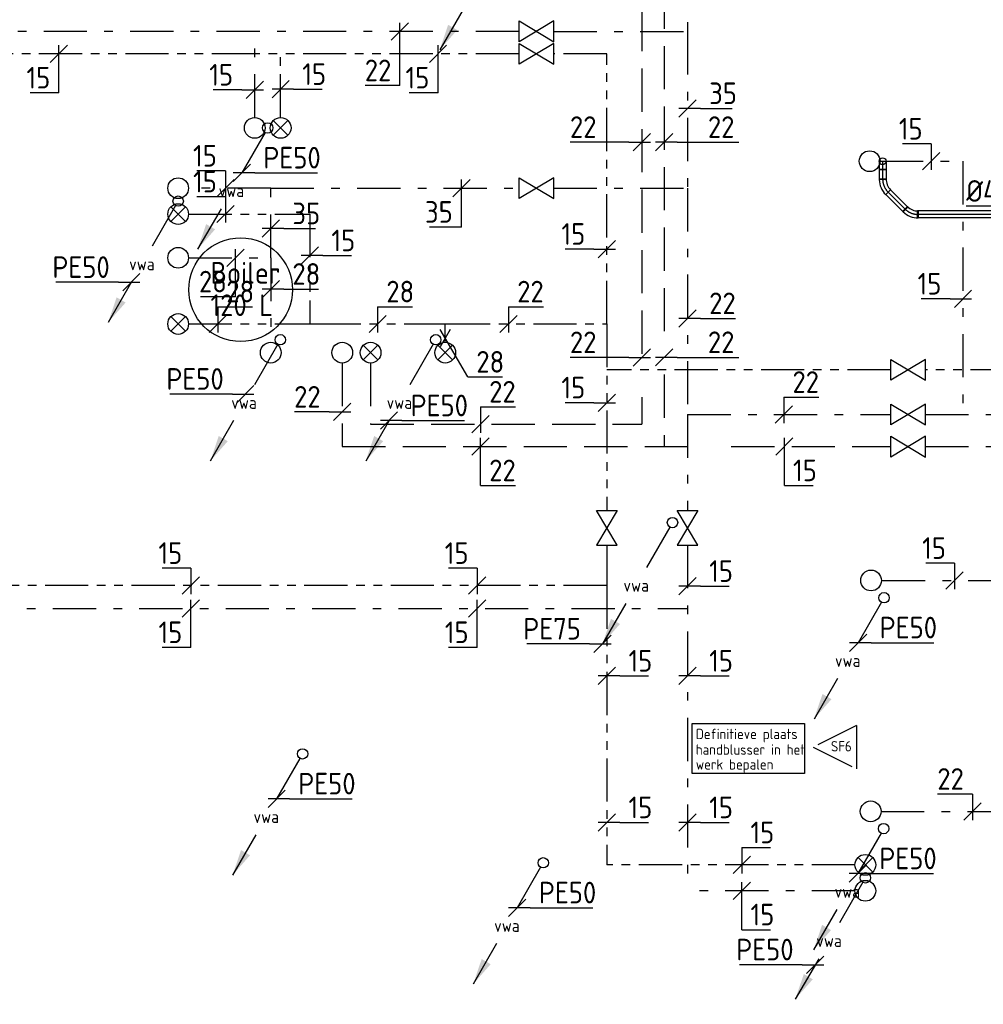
# Model space of a CAD drawing. Header units: millimetres. Extents: x -67014 to 38135, y 8979 to 53413.
# Tile 10 of 18: x -29120 to -23546, y 10756 to 16451. Entities that reach past the tile are written whole.
import ezdxf
from ezdxf.enums import TextEntityAlignment as Align

# ---------------------------------------------------------------- set-up
doc = ezdxf.new("R2010")
doc.units = ezdxf.units.MM
doc.header["$LTSCALE"] = 50
for name, pattern in [('2322109', [10, 5, -2, 1, -2]), ('2322110', [10, 5, -1, 1, -1, 1, -1]), ('2322170', [45, 5, -2, 5, -2, 5, -2, 5, -2, 5, -2, 5, -5]), ('CENTER2', [28.575, 19.05, -3.175, 3.175, -3.175])]:
    doc.linetypes.add(name, pattern=pattern)
for name, color, linetype in [('WL5232--', 192, 'Continuous'), ('WL524---_D', 192, 'Continuous'), ('WL524---_HARTLIJN', 7, 'Continuous'), ('WL531---', 132, 'Continuous'), ('WL532---', 12, 'Continuous'), ('WL5331--', 4, 'Continuous'), ('WL561---', 10, 'Continuous'), ('WM5232--', 2, 'Continuous'), ('WM524---', 2, 'Continuous'), ('WM531---', 2, 'Continuous'), ('WM532---', 2, 'Continuous')]:
    doc.layers.add(name, color=color, linetype=linetype)
doc.styles.add('BURO-012', font='ISO96.shx', dxfattribs={"height": 60})
doc.styles.add('BURO-018', font='ISO96.shx', dxfattribs={"height": 90})
doc.styles.add('BURO-025', font='ISO96.shx', dxfattribs={"height": 125})

# ---------------------------------------------------------------- blocks, each defined once
blk = doc.blocks.new('LDV2')
at = {"color": 0, "linetype": 'Continuous'}
for p, q in [((-0.25, -0.433), (-2.5, -4.33)), ((-4.5, -7.794), (-6.75, -11.691))]:
    blk.add_line(p, q, dxfattribs=at)
blk.add_lwpolyline([(-6.75, -11.691, 0, 1, 0), (-5.5, -9.526, 1, 1, 0)], format="xyseb", dxfattribs=at)
blk.add_circle((0, 0), 0.5, dxfattribs=at)
at = {"color": 0, "linetype": 'Continuous', "style": 'BURO-018'}
blk.add_attdef('LD_TEXT1', text='', height=1.8, dxfattribs=at).set_placement((-3.5, -6.062), align=Align.MIDDLE)
blk = doc.blocks.new('*U124', base_point=(-32844.4, 14198.6))
at = {"color": 0, "linetype": 'Continuous'}
for p, q in [((-32794.4, 14248.6), (-32894.4, 14148.6)), ((-32769.4, 14198.6), (-32894.4, 14198.6)), ((-32769.4, 14198.6), (-32406.9, 14198.6))]:
    blk.add_line(p, q, dxfattribs=at)
at = {"color": 0, "linetype": 'Continuous', "style": 'BURO-025'}
blk.add_text('PE50', height=125, dxfattribs=at).set_placement((-32719.4, 14223.6))
blk = doc.blocks.new('23222202')
at = {"color": 0, "linetype": 'Continuous'}
blk.add_circle((0, 0), 1.5, dxfattribs=at)
at = {"color": 0, "linetype": 'Continuous', "style": 'BURO-018', "flags": 1}
blk.add_attdef('CV_MATCODE', (0, 0), '', height=1.8, dxfattribs=at)
blk = doc.blocks.new('23222203')
at = {"color": 0, "linetype": 'Continuous'}
for p, q in [((-1.06, -1.06), (1.06, 1.06)), ((-1.06, 1.06), (1.06, -1.06))]:
    blk.add_line(p, q, dxfattribs=at)
blk.add_circle((0, 0), 1.5, dxfattribs=at)
at = {"color": 0, "linetype": 'Continuous', "style": 'BURO-018', "flags": 1}
blk.add_attdef('CV_MATCODE', (0, 0), '', height=1.8, dxfattribs=at)
blk = doc.blocks.new('BOILER')
for p, q in [((0.3536, 0.3536), (0.3536, 0.3536, 1)), ((-0.3536, -0.3536), (-0.3536, -0.3536, 1))]:
    blk.add_line(p, q)
for centre in [(0, 0), (0, 0, 1)]:
    blk.add_circle(centre, 0.5)
at = {"color": 0, "linetype": 'Continuous', "style": 'BURO-018', "flags": 1}
blk.add_attdef('CV_MATCODE', (0, 0), '', height=1.8, dxfattribs=at)
blk = doc.blocks.new('*U128', base_point=(-28474.7, 14932.6))
at = {"color": 0, "linetype": 'Continuous'}
for p, q in [((-28424.7, 14982.6), (-28524.7, 14882.6)), ((-28549.7, 14932.6), (-28912.2, 14932.6)), ((-28549.7, 14932.6), (-28424.7, 14932.6))]:
    blk.add_line(p, q, dxfattribs=at)
at = {"color": 0, "linetype": 'Continuous', "style": 'BURO-025'}
blk.add_text('PE50', height=125, dxfattribs=at).set_placement((-28599.7, 14957.6), align=Align.RIGHT)
blk = doc.blocks.new('3048301')
at = {"color": 0, "linetype": 'Continuous'}
for p, q in [((-2.5, 1.5), (2.5, -1.5)), ((-2.5, -1.5), (-2.5, 1.5)), ((2.5, 1.5), (-2.5, -1.5)), ((2.5, -1.5), (2.5, 1.5))]:
    blk.add_line(p, q, dxfattribs=at)
at = {"color": 0, "linetype": 'Continuous', "style": 'BURO-018', "flags": 1}
blk.add_attdef('CV_MATCODE', (0, 0), '', height=1.8, dxfattribs=at)
blk = doc.blocks.new('*U129', base_point=(-25490.3, 13289.6))
at = {"color": 0, "linetype": 'Continuous'}
for p, q in [((-25440.3, 13339.6), (-25540.3, 13239.6)), ((-25565.3, 13289.6), (-25927.8, 13289.6)), ((-25565.3, 13289.6), (-25440.3, 13289.6))]:
    blk.add_line(p, q, dxfattribs=at)
at = {"color": 0, "linetype": 'Continuous', "style": 'BURO-025'}
blk.add_text('PE75', height=125, dxfattribs=at).set_placement((-25615.3, 13314.6), align=Align.RIGHT)
blk = doc.blocks.new('*U130', base_point=(-27764.1, 14338))
at = {"color": 0, "linetype": 'Continuous'}
for p, q in [((-27714.1, 14388), (-27814.1, 14288)), ((-27839.1, 14338), (-28201.6, 14338)), ((-27839.1, 14338), (-27714.1, 14338))]:
    blk.add_line(p, q, dxfattribs=at)
at = {"color": 0, "linetype": 'Continuous', "style": 'BURO-025'}
blk.add_text('PE50', height=125, dxfattribs=at).set_placement((-27889.1, 14363), align=Align.RIGHT)
blk = doc.blocks.new('*U133', base_point=(-24518.9, 10985.1))
at = {"color": 0, "linetype": 'Continuous'}
for p, q in [((-24468.9, 11035.1), (-24568.9, 10935.1)), ((-24593.9, 10985.1), (-24956.4, 10985.1)), ((-24593.9, 10985.1), (-24468.9, 10985.1))]:
    blk.add_line(p, q, dxfattribs=at)
at = {"color": 0, "linetype": 'Continuous', "style": 'BURO-025'}
blk.add_text('PE50', height=125, dxfattribs=at).set_placement((-24643.9, 11010.1), align=Align.RIGHT)
blk = doc.blocks.new('*U189')
at = {"color": 0, "ltscale": 10}
for p, q in [((-20, 43.4), (-20, 50)), ((-20, 50), (20, 50)), ((-20, 30.7), (-20, 43.4)), ((-20, 19.3), (-20, 30.7)), ((-20, 10), (-20, 19.3)), ((-20, 3.4), (-20, 10)), ((-20, 0), (-20, 3.4)), ((20, 43.4), (20, 50)), ((20, 30.7), (20, 43.4)), ((20, 19.3), (20, 30.7)), ((20, 10), (20, 19.3)), ((20, 3.4), (20, 10)), ((20, 0), (20, 3.4))]:
    blk.add_line(p, q, dxfattribs=at)
blk.add_circle((0, 0), 20, dxfattribs=at)
at = {"layer": 'WL524---_HARTLIJN', "linetype": 'CENTER2'}
blk.add_line((0, 0), (0, 50), dxfattribs=at)
at = {"layer": 'WL524---_D', "color": 1, "style": 'BURO-018'}
blk.add_attdef('POSNR', text='', height=90, dxfattribs=at).set_placement((0, 0), align=Align.MIDDLE)
blk = doc.blocks.new('*U199')
at = {"color": 0, "ltscale": 10}
for p, q in [((0, 20, 2.1), (954, 20, 2.1)), ((0, -20, 2.1), (0, 20, 2.1)), ((954, 20, 2.1), (954, -20, 2.1)), ((0, -20, 2.1), (954, -20, 2.1))]:
    blk.add_line(p, q, dxfattribs=at)
at = {"layer": 'WL524---_HARTLIJN', "linetype": 'CENTER2'}
blk.add_line((0, 0, 2.1), (954, 0, 2.1), dxfattribs=at)
at = {"layer": 'WL524---_D', "color": 1, "style": 'BURO-018'}
blk.add_attdef('POSNR', text='', height=90, dxfattribs=at).set_placement((0, 0), align=Align.MIDDLE)
blk = doc.blocks.new('*U200')
at = {"color": 0, "ltscale": 10}
for p, q in [((-45, -20, 2.1), (-45, 20, 2.1)), ((46, -17.7, 2.1), (17.7, -46, 2.1))]:
    blk.add_line(p, q, dxfattribs=at)
for radius, start in [(128.6, 47.0047), (88.6, 45)]:
    blk.add_arc((-45, -108.6, 2.1), radius, start, 90, dxfattribs=at)
at = {"layer": 'WL524---_HARTLIJN', "linetype": 'CENTER2'}
blk.add_arc((-45, -108.6, 2.1), 108.6, 45, 90, dxfattribs=at)
at = {"layer": 'WL524---_D', "color": 1, "style": 'BURO-018'}
blk.add_attdef('POSNR', text='', height=90, dxfattribs=at).set_placement((0, 0), align=Align.MIDDLE)
blk = doc.blocks.new('*U201')
at = {"color": 0, "ltscale": 10}
for p, q in [((0, 20), (61.2, 20)), ((0, -20), (0, 20)), ((61.2, 20), (61.2, -20)), ((0, -20), (61.2, -20))]:
    blk.add_line(p, q, dxfattribs=at)
at = {"layer": 'WL524---_HARTLIJN', "linetype": 'CENTER2'}
blk.add_line((0, 0), (61.2, 0), dxfattribs=at)
at = {"layer": 'WL524---_D', "color": 1, "style": 'BURO-018'}
blk.add_attdef('POSNR', text='', height=90, dxfattribs=at).set_placement((0, 0), align=Align.MIDDLE)
blk = doc.blocks.new('*U202')
at = {"color": 0, "ltscale": 10}
for p, q in [((0, 20, 2.1), (142.2, 20, 2.1)), ((0, -20, 2.1), (0, 20, 2.1)), ((0, -20, 2.1), (142.2, -20, 2.1))]:
    blk.add_line(p, q, dxfattribs=at)
at = {"layer": 'WL524---_HARTLIJN', "linetype": 'CENTER2'}
blk.add_line((0, 0, 2.1), (146.7, 0, 2.1), dxfattribs=at)
at = {"layer": 'WL524---_D', "color": 1, "style": 'BURO-018'}
blk.add_attdef('POSNR', text='', height=90, dxfattribs=at).set_placement((0, 0), align=Align.MIDDLE)
blk = doc.blocks.new('*U203')
at = {"color": 0, "ltscale": 10}
for p, q in [((-45, -20, 0.5), (-45, 20, 0.5)), ((17.7, 46, 0.5), (46, 17.7, 0.5))]:
    blk.add_line(p, q, dxfattribs=at)
for radius, start in [(88.6, 270), (128.6, 272.0047)]:
    blk.add_arc((-45, 108.6, 0.5), radius, start, 315, dxfattribs=at)
at = {"layer": 'WL524---_HARTLIJN', "linetype": 'CENTER2'}
blk.add_arc((-45, 108.6, 0.5), 108.6, 270, 315, dxfattribs=at)
at = {"layer": 'WL524---_D', "color": 1, "style": 'BURO-018'}
blk.add_attdef('POSNR', text='', height=90, dxfattribs=at).set_placement((0, 0), align=Align.MIDDLE)
blk = doc.blocks.new('*U216')
at = {"layer": 'WM524---', "color": 0, "ltscale": 10}
for p, q in [((0, 48.3), (-326.8, 48.3)), ((50, -50), (-50, 50)), ((0, -50), (0, 48.3))]:
    blk.add_line(p, q, dxfattribs=at)
at = {"layer": 'WM524---', "color": 0, "style": 'BURO-025'}
blk.add_text('%%c40', height=125, dxfattribs=at).set_placement((-326.8, 73.3))
blk = doc.blocks.new('*U228', base_point=(-27761, 16045.2))
at = {"color": 0, "linetype": 'Continuous'}
for p, q in [((-27711, 16095.2), (-27811, 15995.2)), ((-27836, 16045.2), (-28002.1, 16045.2)), ((-27836, 16045.2), (-27711, 16045.2))]:
    blk.add_line(p, q, dxfattribs=at)
at = {"color": 0, "linetype": 'Continuous', "style": 'BURO-025'}
blk.add_text('15', height=125, dxfattribs=at).set_placement((-27886, 16070.2), align=Align.RIGHT)
blk = doc.blocks.new('*U234', base_point=(-25257.2, 15938.1))
at = {"color": 0, "linetype": 'Continuous'}
for p, q in [((-25207.2, 15988.1), (-25307.2, 15888.1)), ((-25182.2, 15938.1), (-25307.2, 15938.1)), ((-25182.2, 15938.1), (-24998.3, 15938.1))]:
    blk.add_line(p, q, dxfattribs=at)
at = {"color": 0, "linetype": 'Continuous', "style": 'BURO-025'}
blk.add_text('35', height=125, dxfattribs=at).set_placement((-25132.2, 15963.1))
blk = doc.blocks.new('*U235', base_point=(-26455.8, 15476.8))
at = {"color": 0, "linetype": 'Continuous'}
for p, q in [((-26405.8, 15526.8), (-26505.8, 15426.8)), ((-26455.8, 15251.8), (-26455.8, 15526.8)), ((-26455.8, 15251.8), (-26639.7, 15251.8))]:
    blk.add_line(p, q, dxfattribs=at)
at = {"color": 0, "linetype": 'Continuous', "style": 'BURO-025'}
blk.add_text('35', height=125, dxfattribs=at).set_placement((-26505.8, 15276.8), align=Align.RIGHT)
blk = doc.blocks.new('*U236', base_point=(-27929.9, 15476.8))
at = {"color": 0, "linetype": 'Continuous'}
for p, q in [((-27929.9, 15576.8), (-28096, 15576.8)), ((-27929.9, 15576.8), (-27929.9, 15426.8)), ((-27879.9, 15526.8), (-27979.9, 15426.8))]:
    blk.add_line(p, q, dxfattribs=at)
at = {"color": 0, "linetype": 'Continuous', "style": 'BURO-025'}
blk.add_text('15', height=125, dxfattribs=at).set_placement((-27979.9, 15601.8), align=Align.RIGHT)
blk = doc.blocks.new('*U237', base_point=(-27668.1, 15243.2))
at = {"color": 0, "linetype": 'Continuous'}
for p, q in [((-27618.1, 15293.2), (-27718.1, 15193.2)), ((-27593.1, 15243.2), (-27718.1, 15243.2)), ((-27593.1, 15243.2), (-27409.2, 15243.2))]:
    blk.add_line(p, q, dxfattribs=at)
at = {"color": 0, "linetype": 'Continuous', "style": 'BURO-025'}
blk.add_text('35', height=125, dxfattribs=at).set_placement((-27543.1, 15268.2))
blk = doc.blocks.new('*U238', base_point=(-27872, 15074))
at = {"color": 0, "linetype": 'Continuous'}
for p, q in [((-27822, 15124), (-27922, 15024)), ((-27872, 14849), (-27872, 15124)), ((-27872, 14849), (-28073.8, 14849))]:
    blk.add_line(p, q, dxfattribs=at)
at = {"color": 0, "linetype": 'Continuous', "style": 'BURO-025'}
blk.add_text('28', height=125, dxfattribs=at).set_placement((-27922, 14874), align=Align.RIGHT)
blk = doc.blocks.new('*U239', base_point=(-27668.1, 14893.2))
at = {"color": 0, "linetype": 'Continuous'}
for p, q in [((-27618.1, 14943.2), (-27718.1, 14843.2)), ((-27593.1, 14893.2), (-27718.1, 14893.2)), ((-27593.1, 14893.2), (-27391.3, 14893.2))]:
    blk.add_line(p, q, dxfattribs=at)
at = {"color": 0, "linetype": 'Continuous', "style": 'BURO-025'}
blk.add_text('28', height=125, dxfattribs=at).set_placement((-27543.1, 14918.2))
blk = doc.blocks.new('*U240', base_point=(-25257.2, 14792.4))
at = {"color": 0, "linetype": 'Continuous'}
for p, q in [((-25207.2, 14842.4), (-25307.2, 14742.4)), ((-25182.2, 14792.4), (-25307.2, 14792.4)), ((-25182.2, 14792.4), (-24980.4, 14792.4))]:
    blk.add_line(p, q, dxfattribs=at)
at = {"color": 0, "linetype": 'Continuous', "style": 'BURO-025'}
blk.add_text('22', height=125, dxfattribs=at).set_placement((-25132.2, 14817.4))
blk = doc.blocks.new('*U241', base_point=(-24700.4, 14167.8))
at = {"color": 0, "linetype": 'Continuous'}
for p, q in [((-24700.4, 14267.8), (-24700.4, 14117.8)), ((-24700.4, 14267.8), (-24498.6, 14267.8)), ((-24650.4, 14217.8), (-24750.4, 14117.8))]:
    blk.add_line(p, q, dxfattribs=at)
at = {"color": 0, "linetype": 'Continuous', "style": 'BURO-025'}
blk.add_text('22', height=125, dxfattribs=at).set_placement((-24650.4, 14292.8))
blk = doc.blocks.new('*U242', base_point=(-23664, 14836.4))
at = {"color": 0, "linetype": 'Continuous'}
for p, q in [((-23614, 14886.4), (-23714, 14786.4)), ((-23739, 14836.4), (-23905.1, 14836.4)), ((-23739, 14836.4), (-23614, 14836.4))]:
    blk.add_line(p, q, dxfattribs=at)
at = {"color": 0, "linetype": 'Continuous', "style": 'BURO-025'}
blk.add_text('15', height=125, dxfattribs=at).set_placement((-23789, 14861.4), align=Align.RIGHT)
blk = doc.blocks.new('*U243', base_point=(-23847.3, 15632.9))
at = {"color": 0, "linetype": 'Continuous'}
for p, q in [((-23847.3, 15732.9), (-24013.4, 15732.9)), ((-23847.3, 15732.9), (-23847.3, 15582.9)), ((-23797.3, 15682.9), (-23897.3, 15582.9))]:
    blk.add_line(p, q, dxfattribs=at)
at = {"color": 0, "linetype": 'Continuous', "style": 'BURO-025'}
blk.add_text('15', height=125, dxfattribs=at).set_placement((-23897.3, 15757.9), align=Align.RIGHT)
blk = doc.blocks.new('*U246', base_point=(-23712.4, 13207.5))
at = {"color": 0, "linetype": 'Continuous'}
for p, q in [((-23712.4, 13307.5), (-23878.4, 13307.5)), ((-23712.4, 13307.5), (-23712.4, 13157.5)), ((-23662.4, 13257.5), (-23762.4, 13157.5))]:
    blk.add_line(p, q, dxfattribs=at)
at = {"color": 0, "linetype": 'Continuous', "style": 'BURO-025'}
blk.add_text('15', height=125, dxfattribs=at).set_placement((-23762.4, 13332.5), align=Align.RIGHT)
blk = doc.blocks.new('*U247', base_point=(-23609, 11872))
at = {"color": 0, "linetype": 'Continuous'}
for p, q in [((-23609, 11972), (-23810.8, 11972)), ((-23609, 11972), (-23609, 11822)), ((-23559, 11922), (-23659, 11822))]:
    blk.add_line(p, q, dxfattribs=at)
at = {"color": 0, "linetype": 'Continuous', "style": 'BURO-025'}
blk.add_text('22', height=125, dxfattribs=at).set_placement((-23659, 11997), align=Align.RIGHT)
blk = doc.blocks.new('*U251', base_point=(-25257.2, 13174.3))
at = {"color": 0, "linetype": 'Continuous'}
for p, q in [((-25207.2, 13224.3), (-25307.2, 13124.3)), ((-25182.2, 13174.3), (-25307.2, 13174.3)), ((-25182.2, 13174.3), (-25016.1, 13174.3))]:
    blk.add_line(p, q, dxfattribs=at)
at = {"color": 0, "linetype": 'Continuous', "style": 'BURO-025'}
blk.add_text('15', height=125, dxfattribs=at).set_placement((-25132.2, 13199.3))
blk = doc.blocks.new('*U252', base_point=(-25257.2, 11705.6))
at = {"color": 0, "linetype": 'Continuous'}
for p, q in [((-25207.2, 11755.6), (-25307.2, 11655.6)), ((-25182.2, 11705.6), (-25307.2, 11705.6)), ((-25182.2, 11705.6), (-25016.1, 11705.6))]:
    blk.add_line(p, q, dxfattribs=at)
at = {"color": 0, "linetype": 'Continuous', "style": 'BURO-025'}
blk.add_text('15', height=125, dxfattribs=at).set_placement((-25132.2, 11730.6))
blk = doc.blocks.new('*U253', base_point=(-26473.4, 13045.5))
at = {"color": 0, "linetype": 'Continuous'}
for p, q in [((-26423.4, 13095.5), (-26523.4, 12995.5)), ((-26473.4, 12820.5), (-26473.4, 13095.5)), ((-26473.4, 12820.5), (-26639.5, 12820.5))]:
    blk.add_line(p, q, dxfattribs=at)
at = {"color": 0, "linetype": 'Continuous', "style": 'BURO-025'}
blk.add_text('15', height=125, dxfattribs=at).set_placement((-26523.4, 12845.5), align=Align.RIGHT)
blk = doc.blocks.new('*U258', base_point=(-27254.7, 14182.5))
at = {"color": 0, "linetype": 'Continuous'}
for p, q in [((-27329.7, 14182.5), (-27531.4, 14182.5)), ((-27329.7, 14182.5), (-27204.7, 14182.5)), ((-27204.7, 14232.5), (-27304.7, 14132.5))]:
    blk.add_line(p, q, dxfattribs=at)
at = {"color": 0, "linetype": 'Continuous', "style": 'BURO-025'}
blk.add_text('22', height=125, dxfattribs=at).set_placement((-27379.7, 14207.5), align=Align.RIGHT)
blk = doc.blocks.new('*U259', base_point=(-26454.6, 13981.8))
at = {"color": 0, "linetype": 'Continuous'}
for p, q in [((-26404.6, 14031.8), (-26504.6, 13931.8)), ((-26454.6, 13756.8), (-26454.6, 14031.8)), ((-26454.6, 13756.8), (-26252.9, 13756.8))]:
    blk.add_line(p, q, dxfattribs=at)
at = {"color": 0, "linetype": 'Continuous', "style": 'BURO-025'}
blk.add_text('22', height=125, dxfattribs=at).set_placement((-26404.6, 13781.8))
blk = doc.blocks.new('*U260', base_point=(-23087.2, 13981.8))
at = {"color": 0, "linetype": 'Continuous'}
for p, q in [((-23037.2, 14031.8), (-23137.2, 13931.8)), ((-23087.2, 13756.8), (-23087.2, 14031.8)), ((-23087.2, 13756.8), (-22921.1, 13756.8))]:
    blk.add_line(p, q, dxfattribs=at)
at = {"color": 0, "linetype": 'Continuous', "style": 'BURO-025'}
blk.add_text('15', height=125, dxfattribs=at).set_placement((-23037.2, 13781.8))
blk = doc.blocks.new('*U264', base_point=(-27975.3, 14691.2))
at = {"color": 0, "linetype": 'Continuous'}
for p, q in [((-27975.3, 14791.2), (-27975.3, 14641.2)), ((-27975.3, 14791.2), (-27773.6, 14791.2)), ((-27925.3, 14741.2), (-28025.3, 14641.2))]:
    blk.add_line(p, q, dxfattribs=at)
at = {"color": 0, "linetype": 'Continuous', "style": 'BURO-025'}
blk.add_text('28', height=125, dxfattribs=at).set_placement((-27925.3, 14816.2))
blk = doc.blocks.new('*U265', base_point=(-27442.4, 15076.3))
at = {"color": 0, "linetype": 'Continuous'}
for p, q in [((-27392.4, 15126.3), (-27492.4, 15026.3)), ((-27367.4, 15076.3), (-27492.4, 15076.3)), ((-27367.4, 15076.3), (-27201.3, 15076.3))]:
    blk.add_line(p, q, dxfattribs=at)
at = {"color": 0, "linetype": 'Continuous', "style": 'BURO-025'}
blk.add_text('15', height=125, dxfattribs=at).set_placement((-27317.4, 15101.3))
blk = doc.blocks.new('*U266', base_point=(-27850.8, 15326.8))
at = {"color": 0, "linetype": 'Continuous'}
for p, q in [((-27850.8, 15426.8), (-28016.8, 15426.8)), ((-27850.8, 15426.8), (-27850.8, 15276.8)), ((-27800.8, 15376.8), (-27900.8, 15276.8))]:
    blk.add_line(p, q, dxfattribs=at)
at = {"color": 0, "linetype": 'Continuous', "style": 'BURO-025'}
blk.add_text('15', height=125, dxfattribs=at).set_placement((-27900.8, 15451.8), align=Align.RIGHT)
blk = doc.blocks.new('*U267', base_point=(-27049.8, 14691.2))
at = {"color": 0, "linetype": 'Continuous'}
for p, q in [((-27049.8, 14791.2), (-27049.8, 14641.2)), ((-27049.8, 14791.2), (-26848, 14791.2)), ((-26999.8, 14741.2), (-27099.8, 14641.2))]:
    blk.add_line(p, q, dxfattribs=at)
at = {"color": 0, "linetype": 'Continuous', "style": 'BURO-025'}
blk.add_text('28', height=125, dxfattribs=at).set_placement((-26999.8, 14816.2))
blk = doc.blocks.new('*U268', base_point=(-26658.9, 14609.9))
at = {"color": 0, "linetype": 'Continuous'}
for p, q in [((-26630, 14659.9), (-26687.7, 14559.9)), ((-26529, 14384.9), (-26687.7, 14659.9)), ((-26529, 14384.9), (-26327.2, 14384.9))]:
    blk.add_line(p, q, dxfattribs=at)
at = {"color": 0, "linetype": 'Continuous', "style": 'BURO-025'}
blk.add_text('28', height=125, dxfattribs=at).set_placement((-26479, 14409.9))
blk = doc.blocks.new('*U269', base_point=(-26387.3, 14691.2))
at = {"color": 0, "linetype": 'Continuous'}
for p, q in [((-26387.3, 14791.2), (-26387.3, 14641.2)), ((-26387.3, 14791.2), (-26185.5, 14791.2)), ((-26337.3, 14741.2), (-26437.3, 14641.2))]:
    blk.add_line(p, q, dxfattribs=at)
at = {"color": 0, "linetype": 'Continuous', "style": 'BURO-025'}
blk.add_text('22', height=125, dxfattribs=at).set_placement((-26337.3, 14816.2))
blk = doc.blocks.new('*U270', base_point=(-25724, 14898.5))
at = {"color": 0, "linetype": 'Continuous'}
for p, q in [((-25674, 14948.5), (-25774, 14848.5)), ((-25799, 14898.5), (-25965.1, 14898.5)), ((-25799, 14898.5), (-25674, 14898.5))]:
    blk.add_line(p, q, dxfattribs=at)
at = {"color": 0, "linetype": 'Continuous', "style": 'BURO-025'}
blk.add_text('15', height=125, dxfattribs=at).set_placement((-25849, 14923.5), align=Align.RIGHT)
blk = doc.blocks.new('*U271', base_point=(-26489.3, 16253.5))
at = {"color": 0, "linetype": 'Continuous'}
for p, q in [((-26439.3, 16303.5), (-26539.3, 16203.5)), ((-26489.3, 16028.5), (-26489.3, 16303.5)), ((-26489.3, 16028.5), (-26655.3, 16028.5))]:
    blk.add_line(p, q, dxfattribs=at)
at = {"color": 0, "linetype": 'Continuous', "style": 'BURO-025'}
blk.add_text('15', height=125, dxfattribs=at).set_placement((-26539.3, 16053.5), align=Align.RIGHT)
blk = doc.blocks.new('*U272', base_point=(-27611, 16049))
at = {"color": 0, "linetype": 'Continuous'}
for p, q in [((-27561, 16099), (-27661, 15999)), ((-27536, 16049), (-27661, 16049)), ((-27536, 16049), (-27369.9, 16049))]:
    blk.add_line(p, q, dxfattribs=at)
at = {"color": 0, "linetype": 'Continuous', "style": 'BURO-025'}
blk.add_text('15', height=125, dxfattribs=at).set_placement((-27486, 16074))
blk = doc.blocks.new('*U273', base_point=(-28893.3, 16253.5))
at = {"color": 0, "linetype": 'Continuous'}
for p, q in [((-28843.3, 16303.5), (-28943.3, 16203.5)), ((-28893.3, 16028.5), (-28893.3, 16303.5)), ((-28893.3, 16028.5), (-29059.4, 16028.5))]:
    blk.add_line(p, q, dxfattribs=at)
at = {"color": 0, "linetype": 'Continuous', "style": 'BURO-025'}
blk.add_text('15', height=125, dxfattribs=at).set_placement((-28943.3, 16053.5), align=Align.RIGHT)
blk = doc.blocks.new('*U276', base_point=(-25724, 14235.9))
at = {"color": 0, "linetype": 'Continuous'}
for p, q in [((-25674, 14285.9), (-25774, 14185.9)), ((-25799, 14235.9), (-25965.1, 14235.9)), ((-25799, 14235.9), (-25674, 14235.9))]:
    blk.add_line(p, q, dxfattribs=at)
at = {"color": 0, "linetype": 'Continuous', "style": 'BURO-025'}
blk.add_text('15', height=125, dxfattribs=at).set_placement((-25849, 14260.9), align=Align.RIGHT)
blk = doc.blocks.new('*U277', base_point=(-26395, 13178.4))
at = {"color": 0, "linetype": 'Continuous'}
for p, q in [((-26395, 13278.4), (-26561.1, 13278.4)), ((-26395, 13278.4), (-26395, 13128.4)), ((-26345, 13228.4), (-26445, 13128.4))]:
    blk.add_line(p, q, dxfattribs=at)
at = {"color": 0, "linetype": 'Continuous', "style": 'BURO-025'}
blk.add_text('15', height=125, dxfattribs=at).set_placement((-26445, 13303.4), align=Align.RIGHT)
blk = doc.blocks.new('*U281', base_point=(-25724, 12655.3))
at = {"color": 0, "linetype": 'Continuous'}
for p, q in [((-25674, 12705.3), (-25774, 12605.3)), ((-25649, 12655.3), (-25774, 12655.3)), ((-25649, 12655.3), (-25482.9, 12655.3))]:
    blk.add_line(p, q, dxfattribs=at)
at = {"color": 0, "linetype": 'Continuous', "style": 'BURO-025'}
blk.add_text('15', height=125, dxfattribs=at).set_placement((-25599, 12680.3))
blk = doc.blocks.new('*U282', base_point=(-25009.3, 11412.5))
at = {"color": 0, "linetype": 'Continuous'}
for p, q in [((-24959.3, 11462.5), (-25059.3, 11362.5)), ((-25009.3, 11187.5), (-25009.3, 11462.5)), ((-25009.3, 11187.5), (-24843.2, 11187.5))]:
    blk.add_line(p, q, dxfattribs=at)
at = {"color": 0, "linetype": 'Continuous', "style": 'BURO-025'}
blk.add_text('15', height=125, dxfattribs=at).set_placement((-24959.3, 11212.5))
blk = doc.blocks.new('*U283', base_point=(-24943.5, 11562.5))
at = {"color": 0, "linetype": 'Continuous'}
for p, q in [((-24943.5, 11662.5), (-24943.5, 11512.5)), ((-24943.5, 11662.5), (-24777.5, 11662.5)), ((-24893.5, 11612.5), (-24993.5, 11512.5))]:
    blk.add_line(p, q, dxfattribs=at)
at = {"color": 0, "linetype": 'Continuous', "style": 'BURO-025'}
blk.add_text('15', height=125, dxfattribs=at).set_placement((-24893.5, 11687.5))
blk = doc.blocks.new('*U286', base_point=(-26467.5, 14111.8))
at = {"color": 0, "linetype": 'Continuous'}
for p, q in [((-26467.5, 14211.8), (-26467.5, 14061.8)), ((-26467.5, 14211.8), (-26265.7, 14211.8)), ((-26417.5, 14161.8), (-26517.5, 14061.8))]:
    blk.add_line(p, q, dxfattribs=at)
at = {"color": 0, "linetype": 'Continuous', "style": 'BURO-025'}
blk.add_text('22', height=125, dxfattribs=at).set_placement((-26417.5, 14236.8))

msp = doc.modelspace()

# ---------------------------------------------------------------- linework, layer by layer
at = {"color": 0, "linetype": 'Continuous'}
msp.add_line((-26870.9, 16433.9), (-26970.9, 16333.9), dxfattribs=at)
at = {"layer": 'WL531---', "linetype": '2322109'}
for p, q in [((-25257.2, 19437.5), (-25257.2, 16383.9)), ((-26231.6, 16383.9), (-31629.5, 16383.9)), ((-27761, 15885.4), (-27761, 16383.9)), ((-26031.6, 16383.9), (-25257.2, 16383.9)), ((-25257.2, 16383.9), (-25257.2, 15476.8)), ((-24143.8, 15632.9), (-23664, 15632.9)), ((-23664, 15632.9), (-23664, 14167.8)), ((-27668.1, 15476.8), (-28143.8, 15476.8)), ((-27668.1, 15476.8), (-26231.6, 15476.8)), ((-27668.1, 15074), (-27668.1, 15476.8)), ((-26031.6, 15476.8), (-25257.2, 15476.8)), ((-25257.2, 15476.8), (-25257.2, 14167.8)), ((-28143.8, 15074), (-27668.1, 15074)), ((-27668.1, 15074), (-27668.1, 14585.4)), ((-25257.2, 14167.8), (-24081.8, 14167.8)), ((-25257.2, 14167.8), (-25257.2, 13612.4)), ((-23881.8, 14167.8), (-23327.5, 14167.8)), ((-25257.2, 13412.4), (-25257.2, 11412.5)), ((-24133.3, 13207.5), (-23327.5, 13207.5)), ((-29428.6, 13045.5), (-25257.2, 13045.5)), ((-24137.9, 11872), (-23327.5, 11872)), ((-24288.8, 11412.5), (-25257.2, 11412.5))]:
    msp.add_line(p, q, dxfattribs=at)
at = {"layer": 'WL531---', "linetype": '2322170'}
for p, q in [((-25391.7, 16648.8), (-25391.7, 13981.8)), ((-27254.7, 14465.4), (-27254.7, 13981.8)), ((-27254.7, 13981.8), (-24081.8, 13981.8)), ((-23881.8, 13981.8), (-20075.3, 13981.8))]:
    msp.add_line(p, q, dxfattribs=at)
at = {"layer": 'WL531---', "color": 2, "linetype": '2322109'}
for p, q in [((-24280.3, 12367.8), (-24530.3, 12242.8)), ((-24280.3, 12367.8), (-24280.3, 12117.8)), ((-24530.3, 12242.8), (-24280.3, 12117.8))]:
    msp.add_line(p, q, dxfattribs=at)
at = {"layer": 'WL531---', "color": 2}
msp.add_lwpolyline([(-25230.7, 12379.5), (-24581.3, 12379.5), (-24581.3, 12091.4), (-25230.7, 12091.4)], close=True, dxfattribs=at)
at = {"layer": 'WL532---', "linetype": '2322110'}
for p, q in [((-27758.8, 16253.5), (-31359, 16253.5)), ((-26231.6, 16253.5), (-27758.8, 16253.5)), ((-27611, 15885.4), (-27611, 16253.5)), ((-25724, 16253.5), (-26031.6, 16253.5)), ((-25724, 14691.2), (-25724, 16253.5)), ((-28143.8, 15326.8), (-27442.4, 15326.8)), ((-27442.4, 15326.8), (-27442.4, 14691.2)), ((-28143.8, 14691.2), (-27396.6, 14691.2)), ((-27396.6, 14691.2), (-26649.3, 14691.2)), ((-26658.9, 14585.4), (-26658.9, 14691.2)), ((-26649.3, 14691.2), (-25724, 14691.2)), ((-25724, 14691.2), (-25724, 13612.4)), ((-24081.8, 14426.7), (-25724, 14426.7)), ((-21870.2, 14426.7), (-23881.8, 14426.7)), ((-25724, 13412.4), (-25724, 13178.4)), ((-25724, 13178.4), (-29990.3, 13178.4)), ((-25724, 13178.4), (-25724, 11562.5)), ((-24288.8, 11562.5), (-25724, 11562.5))]:
    msp.add_line(p, q, dxfattribs=at)
at = {"layer": 'WL5331--', "color": 10, "linetype": '2322170'}
for p, q in [((-25522.5, 16518.8), (-25522.5, 14111.8)), ((-27090.5, 14465.4), (-27090.5, 14111.8)), ((-27090.5, 14111.8), (-25522.5, 14111.8))]:
    msp.add_line(p, q, dxfattribs=at)
at = {"layer": 'WM531---'}
for p, q in [((-25472.5, 15792.6), (-25572.5, 15692.6)), ((-25341.7, 15792.6), (-25441.7, 15692.6)), ((-25597.5, 15742.6), (-25935.6, 15742.6)), ((-25597.5, 15742.6), (-25472.5, 15742.6)), ((-25316.7, 15742.6), (-25441.7, 15742.6)), ((-25316.7, 15742.6), (-24961.5, 15742.6)), ((-25472.5, 14547.6), (-25572.5, 14447.6)), ((-25341.7, 14548.2), (-25441.7, 14448.2)), ((-25597.5, 14497.6), (-25935.6, 14497.6)), ((-25597.5, 14497.6), (-25472.5, 14497.6)), ((-25316.7, 14498.2), (-25441.7, 14498.2)), ((-25316.7, 14498.2), (-24961.5, 14498.2))]:
    msp.add_line(p, q, dxfattribs=at)
at = {"layer": 'WM532---'}
for q in [(-26920.9, 16433.9), (-27122.7, 16070.7)]:
    msp.add_line((-26920.9, 16070.7), q, dxfattribs=at)

# ---------------------------------------------------------------- block references
at = {"layer": 'WL5232--', "linetype": '2322109'}
ref = msp.add_blockref('LDV2', (-26286.1, 16978.2), dxfattribs=dict(at, xscale=60, yscale=60, zscale=60))
ref.add_attrib('LD_TEXT1', 'vwa', dxfattribs={"layer": '0', "color": 2, "linetype": 'Continuous', "height": 72, "style": 'BURO-018'}).set_placement((-26496.1, 16614.5), align=Align.MIDDLE)
ref = msp.add_blockref('LDV2', (-27686, 15825.4), dxfattribs=dict(at, xscale=60, yscale=60, zscale=60))
ref.add_attrib('LD_TEXT1', 'vwa', dxfattribs={"layer": '0', "color": 2, "linetype": 'Continuous', "height": 72, "style": 'BURO-018'}).set_placement((-27896, 15461.7), align=Align.MIDDLE)
ref = msp.add_blockref('LDV2', (-28203.8, 15401.8), dxfattribs=dict(at, xscale=60, yscale=60, zscale=60))
ref.add_attrib('LD_TEXT1', 'vwa', dxfattribs={"layer": '0', "color": 2, "linetype": 'Continuous', "height": 72, "style": 'BURO-018'}).set_placement((-28413.8, 15038), align=Align.MIDDLE)
ref = msp.add_blockref('LDV2', (-27612.9, 14599.9), dxfattribs=dict(at, xscale=60, yscale=60, zscale=60))
ref.add_attrib('LD_TEXT1', 'vwa', dxfattribs={"layer": '0', "color": 2, "linetype": 'Continuous', "height": 72, "style": 'BURO-018'}).set_placement((-27822.9, 14236.2), align=Align.MIDDLE)
ref = msp.add_blockref('LDV2', (-26714.1, 14599.9), dxfattribs=dict(at, xscale=60, yscale=60, zscale=60))
ref.add_attrib('LD_TEXT1', 'vwa', dxfattribs={"layer": '0', "color": 2, "linetype": 'Continuous', "height": 72, "style": 'BURO-018'}).set_placement((-26924.1, 14236.2), align=Align.MIDDLE)
ref = msp.add_blockref('LDV2', (-25344.3, 13542.4), dxfattribs=dict(at, xscale=60, yscale=60, zscale=60))
ref.add_attrib('LD_TEXT1', 'vwa', dxfattribs={"layer": '0', "color": 2, "linetype": 'Continuous', "height": 72, "style": 'BURO-018'}).set_placement((-25554.3, 13178.6), align=Align.MIDDLE)
ref = msp.add_blockref('LDV2', (-24120.8, 13107.5), dxfattribs=dict(at, xscale=60, yscale=60, zscale=60))
ref.add_attrib('LD_TEXT1', 'vwa', dxfattribs={"layer": '0', "color": 2, "linetype": 'Continuous', "height": 72, "style": 'BURO-018'}).set_placement((-24330.8, 12743.7), align=Align.MIDDLE)
ref = msp.add_blockref('LDV2', (-27484.1, 12204.6), dxfattribs=dict(at, xscale=60, yscale=60, zscale=60))
ref.add_attrib('LD_TEXT1', 'vwa', dxfattribs={"layer": '0', "color": 2, "linetype": 'Continuous', "height": 72, "style": 'BURO-018'}).set_placement((-27694.1, 11840.9), align=Align.MIDDLE)
ref = msp.add_blockref('LDV2', (-24122.9, 11772), dxfattribs=dict(at, xscale=60, yscale=60, zscale=60))
ref.add_attrib('LD_TEXT1', 'vwa', dxfattribs={"layer": '0', "color": 2, "linetype": 'Continuous', "height": 72, "style": 'BURO-018'}).set_placement((-24332.9, 11408.3), align=Align.MIDDLE)
ref = msp.add_blockref('LDV2', (-26092.1, 11574.6), dxfattribs=dict(at, xscale=60, yscale=60, zscale=60))
ref.add_attrib('LD_TEXT1', 'vwa', dxfattribs={"layer": '0', "color": 2, "linetype": 'Continuous', "height": 72, "style": 'BURO-018'}).set_placement((-26302.1, 11210.9), align=Align.MIDDLE)
ref = msp.add_blockref('LDV2', (-24228.8, 11487.5), dxfattribs=dict(at, xscale=60, yscale=60, zscale=60))
ref.add_attrib('LD_TEXT1', 'vwa', dxfattribs={"layer": '0', "color": 2, "linetype": 'Continuous', "height": 72, "style": 'BURO-018'}).set_placement((-24438.8, 11123.7), align=Align.MIDDLE)
at = {"layer": 'WL524---_D'}
for name, p, rotation in [('*U189', (-24128.8, 15632.9), 180), ('*U201', (-24128.8, 15587.4), 270), ('*U203', (-24128.8, 15485.8, -0.5), 270), ('*U202', (-23996.5, 15353.4, -2.1), 135), ('*U200', (-23967.9, 15324.8, -2.1), 180), ('*U199', (-22973.3, 15324.8, -2.1), 180)]:
    msp.add_blockref(name, p, dxfattribs=dict(at, rotation=rotation))
at = {"layer": 'WL531---', "linetype": '2322109', "xscale": 40, "yscale": 40, "zscale": 40}
for p in [(-27761, 15825.4), (-24203.8, 15632.9), (-28203.8, 15476.8), (-28203.8, 15074), (-27668.1, 14525.4), (-27254.7, 14525.4), (-24195.8, 13207.5), (-24197.9, 11872), (-24228.8, 11412.5)]:
    msp.add_blockref('23222202', p, dxfattribs=at)
at = {"layer": 'WL532---', "linetype": '2322110', "xscale": 40, "yscale": 40, "zscale": 40}
for p in [(-27611, 15825.4), (-28203.8, 15326.8), (-28203.8, 14691.2), (-26658.9, 14525.4), (-24228.8, 11562.5)]:
    msp.add_blockref('23222203', p, dxfattribs=at)
at = {"layer": 'WL5331--', "color": 10, "linetype": '2322170', "xscale": 40, "yscale": 40, "zscale": 40}
msp.add_blockref('23222203', (-27090.5, 14525.4), dxfattribs=at)
at = {"layer": 'WL561---', "color": 2, "linetype": '2322109', "xscale": 40, "yscale": 40, "zscale": 40}
for p in [(-26131.6, 16383.9), (-26131.6, 16253.5), (-26131.6, 15476.8), (-23981.8, 14426.7), (-23981.8, 14167.8), (-23981.8, 13981.8)]:
    msp.add_blockref('3048301', p, dxfattribs=at)
at = {"layer": 'WL561---', "xscale": 600, "yscale": 600, "zscale": 600}
msp.add_blockref('BOILER', (-27842.4, 14889.7), dxfattribs=at)
at = {"layer": 'WL561---', "color": 2, "linetype": '2322109', "xscale": 40, "yscale": 40, "zscale": 40, "rotation": 270}
for p in [(-25724, 13512.4), (-25257.2, 13512.4)]:
    msp.add_blockref('3048301', p, dxfattribs=at)
at = {"layer": 'WM5232--', "linetype": '2322109'}
for name, p in [('*U124', (-27836, 15565.6)), ('*U124', (-26984.1, 14132.3)), ('*U129', (-25749.3, 12840.9)), ('*U124', (-24270.8, 12847.7)), ('*U124', (-27634.1, 11944.8)), ('*U124', (-24272.9, 11512.2)), ('*U124', (-26242.1, 11314.8))]:
    msp.add_blockref(name, p, dxfattribs=at)
at = {"layer": 'WM5232--', "linetype": '2322110'}
for name, p in [('*U128', (-28474.7, 14932.6)), ('*U130', (-27815.3, 14285.8)), ('*U133', (-24518.9, 10985.1))]:
    msp.add_blockref(name, p, dxfattribs=at)
at = {"layer": 'WM524---'}
msp.add_blockref('*U216', (-23318.4, 15324.8, -2.1), dxfattribs=at)
at = {"layer": 'WM531---'}
for name, p in [('*U228', (-27761, 16045.2)), ('*U234', (-25257.2, 15938.1)), ('*U243', (-23847.3, 15632.9)), ('*U236', (-27929.9, 15476.8)), ('*U235', (-26565.1, 15476.8)), ('*U237', (-27668.1, 15243.2)), ('*U238', (-27872, 15074)), ('*U239', (-27668.1, 14893.2)), ('*U242', (-23664, 14836.4)), ('*U240', (-25257.2, 14723.1)), ('*U241', (-24700.4, 14167.8)), ('*U258', (-27254.7, 14182.5)), ('*U259', (-26454.6, 13981.8)), ('*U260', (-24697.4, 13981.8)), ('*U246', (-23712.4, 13207.5)), ('*U251', (-25257.2, 13174.3)), ('*U253', (-28129.7, 13045.5)), ('*U253', (-26473.4, 13045.5)), ('*U252', (-25257.2, 12655.5)), ('*U247', (-23609, 11872)), ('*U252', (-25724, 11807.5)), ('*U252', (-25257.2, 11807.5)), ('*U282', (-24943.1, 11412.5))]:
    msp.add_blockref(name, p, dxfattribs=at)
at = {"layer": 'WM532---'}
for name, p in [('*U273', (-28893.3, 16253.5)), ('*U271', (-26700.7, 16253.5)), ('*U272', (-27611, 16049)), ('*U266', (-27929.9, 15327.3)), ('*U270', (-25724, 15124.4)), ('*U265', (-27442.4, 15087)), ('*U264', (-27975.3, 14691.2)), ('*U267', (-27049.8, 14691.2)), ('*U269', (-26292.7, 14691.2)), ('*U268', (-26658.9, 14609.9)), ('*U286', (-26455, 14111.8)), ('*U276', (-25724, 14235.9)), ('*U277', (-28130, 13178.4)), ('*U277', (-26473.9, 13178.4)), ('*U281', (-25724, 12655.3)), ('*U283', (-24943.5, 11562.5))]:
    msp.add_blockref(name, p, dxfattribs=at)

# ---------------------------------------------------------------- texts
at = {"layer": 'WL531---', "color": 2, "linetype": '2322109', "style": 'BURO-012'}
for s, p in [('Definitieve plaats', (-25209.4, 12289.7)), ('handblusser in het', (-25209.4, 12199.5)), ('SF6', (-24428, 12218.4)), ('werk bepalen', (-25209.4, 12113.7))]:
    msp.add_text(s, height=60, dxfattribs=at).set_placement(p)
at = {"layer": 'WM531---', "style": 'BURO-025'}
for p in [(-25784.1, 15767.6), (-25784.1, 14522.6)]:
    msp.add_text('22', height=125, dxfattribs=at).set_placement(p, align=Align.RIGHT)
for p in [(-25139.5, 15767.6), (-25139.5, 14523.2)]:
    msp.add_text('22', height=125, dxfattribs=at).set_placement(p)
at = {"layer": 'WM532---', "style": 'BURO-025'}
msp.add_text('22', height=125, dxfattribs=at).set_placement((-26970.9, 16095.7), align=Align.RIGHT)
at = {"layer": 'WM532---', "linetype": '2322110', "style": 'BURO-025'}
for s, p in [('Boiler', (-28017, 14924.7)), ('120 L', (-28017, 14737.2))]:
    msp.add_text(s, height=125, dxfattribs=at).set_placement(p)

doc.saveas('drawing.dxf')
